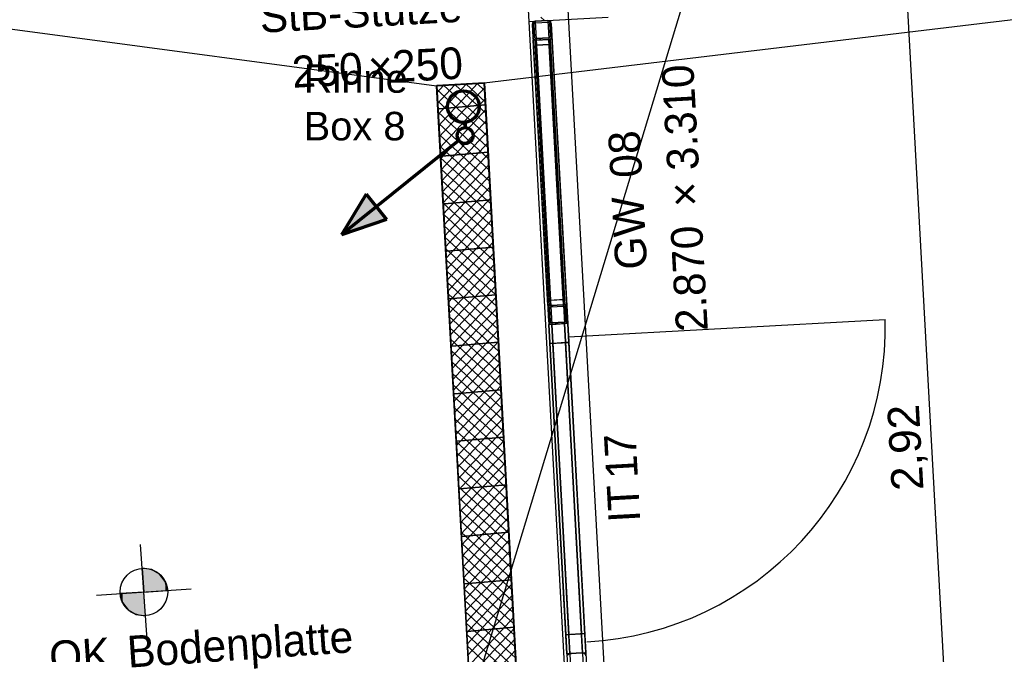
# Model space of a CAD drawing. Extents: x -181 to 1388, y 138 to 979.
# Tile 27 of 82: x 655 to 717, y 337 to 377. Entities that reach past the tile are written whole.
import ezdxf
from ezdxf.lldxf.tags import DXFTag

# ---------------------------------------------------------------- set-up
doc = ezdxf.new("R2010")
doc.units = 0
doc.layers.get('0').update_dxf_attribs({"lineweight": 25})
for name, color, linetype, lineweight, true_color in [('01 Höhen im Gebäude - Basis', 7, 'Continuous', 25, 0x848484), ('01AFU Allgemein Bemaßung', 7, 'Continuous', 25, 0x848484), ('20 Bodenaufbau - Gefällelinien', 7, 'Continuous', 25, 0x848484), ('20 Gitterwände', 7, 'Continuous', 25, 0x848484), ('20 Gitterwände - Beschriftung', 7, 'Continuous', 25, 0x848484), ('20 Innenwände', 7, 'Continuous', 25, 0x848484), ('20 Stützen', 7, 'Continuous', 25, 0x848484), ('20 Stützen - Beschriftung', 7, 'Continuous', 25, 0x848484), ('20 Türen Gitterwände - NR', 7, 'Continuous', 25, 0x848484), ('70 Bodenabläufe+Rinnen', 7, 'Continuous', 25, 0x848484), ('A-0', 7, 'Continuous', 25, 0x848484), ('S_Einrichtung', 7, 'Continuous', 35, 0x9dff9d), ('S_Schmutzwasser', 5, 'Continuous', 70, 0x0000ff)]:
    doc.layers.add(name, color=color, linetype=linetype, lineweight=lineweight, true_color=true_color)
doc.layers.add('02 Raster Gebäude', color=7, linetype='Continuous', lineweight=25)
doc.layers.add('X_Text', color=7, linetype='Continuous', lineweight=25)
doc.styles.get("Standard").update_dxf_attribs({"font": 'arial.ttf'})
tags = doc.linetypes.add('Raster', pattern=[0.2, 0.1, -0.05, 0, -0.05]).pattern_tags.tags
tags[10:11] = [DXFTag(74, 4), DXFTag(75, 0), DXFTag(340, '0'), DXFTag(46, 1.0), DXFTag(50, 0.0), DXFTag(44, 0.0), DXFTag(45, 0.0)]
tags[8:9] = [DXFTag(74, 4), DXFTag(75, 0), DXFTag(340, '0'), DXFTag(46, 1.0), DXFTag(50, 0.0), DXFTag(44, 0.0), DXFTag(45, 0.0)]
tags[6:7] = [DXFTag(74, 4), DXFTag(75, 0), DXFTag(340, '0'), DXFTag(46, 1.0), DXFTag(50, 0.0), DXFTag(44, 0.0), DXFTag(45, 0.0)]
tags[4:5] = [DXFTag(74, 4), DXFTag(75, 0), DXFTag(340, '0'), DXFTag(46, 1.0), DXFTag(50, 0.0), DXFTag(44, 0.0), DXFTag(45, 0.0)]
tags = doc.linetypes.add('Strichlinie', pattern=[0.75, 0.5, -0.25]).pattern_tags.tags
tags[6:7] = [DXFTag(74, 4), DXFTag(75, 0), DXFTag(340, '0'), DXFTag(46, 1.0), DXFTag(50, 0.0), DXFTag(44, 0.0), DXFTag(45, 0.0)]
tags[4:5] = [DXFTag(74, 4), DXFTag(75, 0), DXFTag(340, '0'), DXFTag(46, 1.0), DXFTag(50, 0.0), DXFTag(44, 0.0), DXFTag(45, 0.0)]
tags = doc.linetypes.add('Strichlinie eng', pattern=[0.115, 0.075, -0.04]).pattern_tags.tags
tags[6:7] = [DXFTag(74, 4), DXFTag(75, 0), DXFTag(340, '0'), DXFTag(46, 1.0), DXFTag(50, 0.0), DXFTag(44, 0.0), DXFTag(45, 0.0)]
tags[4:5] = [DXFTag(74, 4), DXFTag(75, 0), DXFTag(340, '0'), DXFTag(46, 1.0), DXFTag(50, 0.0), DXFTag(44, 0.0), DXFTag(45, 0.0)]
tags = doc.linetypes.add('Öffnungslinie Tür Fenster', pattern=[0.115, 0.075, -0.04]).pattern_tags.tags
tags[6:7] = [DXFTag(74, 4), DXFTag(75, 0), DXFTag(340, '0'), DXFTag(46, 1.0), DXFTag(50, 0.0), DXFTag(44, 0.0), DXFTag(45, 0.0)]
tags[4:5] = [DXFTag(74, 4), DXFTag(75, 0), DXFTag(340, '0'), DXFTag(46, 1.0), DXFTag(50, 0.0), DXFTag(44, 0.0), DXFTag(45, 0.0)]

# ---------------------------------------------------------------- blocks, each defined once
blk = doc.blocks.new('Referenz-A07F5V09WF')
at = {"layer": '01 Höhen im Gebäude - Basis', "lineweight": -2}
for p, q in [((662.956, 337.902), (662.543, 343.887)), ((659.757, 340.688), (665.742, 341.101))]:
    blk.add_line(p, q, dxfattribs=at)
blk.add_circle((662.75, 340.895), 1.5, dxfattribs=at)
for points in [[(662.75, 340.895), (662.646, 342.391), (662.75, 342.378)], [(662.75, 340.895), (662.75, 342.378), (663.227, 340.927)], [(663.227, 340.927), (662.75, 342.378), (663.227, 342.317)], [(663.227, 340.927), (663.227, 342.317), (663.735, 340.963)], [(663.735, 340.963), (663.227, 342.317), (663.735, 342.026)], [(663.735, 340.963), (663.735, 342.026), (664.093, 340.987)], [(664.093, 340.987), (663.735, 342.026), (664.093, 341.563)], [(664.093, 340.987), (664.093, 341.563), (664.246, 340.998)], [(661.407, 340.227), (661.253, 340.791), (661.407, 340.802)], [(661.764, 339.763), (661.407, 340.802), (661.764, 340.827)], [(661.407, 340.227), (661.407, 340.802), (661.764, 339.763)], [(662.272, 339.473), (661.764, 340.827), (662.272, 340.862)], [(661.764, 339.763), (661.764, 340.827), (662.272, 339.473)], [(662.75, 339.411), (662.272, 340.862), (662.75, 340.895)], [(662.272, 339.473), (662.272, 340.862), (662.75, 339.411)], [(662.75, 339.411), (662.75, 340.895), (662.853, 339.398)]]:
    blk.add_solid(points, dxfattribs=at)
at = {"layer": '01AFU Allgemein Bemaßung', "lineweight": -2}
blk.add_line((710.83, 379.201), (714.022, 320.881), dxfattribs=at)
at = {"layer": '02 Raster Gebäude', "linetype": 'Raster', "lineweight": -2, "ltscale": 56.250004}
for p, q in [((658.772, 938.924), (695.782, 262.802)), ((663.574, 268.626), (810.754, 754.038))]:
    blk.add_line(p, q, dxfattribs=at)
at = {"layer": '20 Bodenaufbau - Gefällelinien', "linetype": 'Öffnungslinie Tür Fenster', "lineweight": -2, "ltscale": 56.250004}
for p, q in [((756.87, 381.721), (684.21, 373.004)), ((646.948, 377.411), (681.215, 372.84))]:
    blk.add_line(p, q, dxfattribs=at)
at = {"layer": '20 Bodenaufbau - Gefällelinien', "lineweight": -2}
for p, q in [((681.215, 372.84), (684.21, 373.004)), ((683.948, 322.915), (681.215, 372.84)), ((684.21, 373.004), (686.943, 323.079))]:
    blk.add_line(p, q, dxfattribs=at)
at = {"layer": '20 Gitterwände', "linetype": 'Strichlinie eng', "lineweight": -2, "ltscale": 56.250004}
for p, q in [((688.234, 376.962), (687.435, 376.918)), ((688.234, 376.962), (689.282, 357.828)), ((688.335, 376.94), (688.234, 376.962)), ((687.268, 376.809), (687.246, 376.707)), ((687.246, 376.707), (688.283, 357.773)), ((687.337, 376.886), (687.268, 376.809)), ((687.435, 376.918), (687.337, 376.886)), ((687.435, 376.918), (688.483, 357.784)), ((688.412, 376.871), (688.335, 376.94)), ((688.445, 376.773), (688.412, 376.871)), ((688.445, 376.773), (689.482, 357.839)), ((688.283, 357.773), (689.487, 335.806)), ((688.483, 357.784), (689.686, 335.817)), ((689.282, 357.828), (690.485, 335.861)), ((689.482, 357.839), (690.685, 335.871))]:
    blk.add_line(p, q, dxfattribs=at)
at = {"layer": '20 Gitterwände', "lineweight": -2}
for p, q in [((687.435, 376.918), (688.234, 376.962)), ((688.234, 376.962), (688.335, 376.94)), ((687.268, 376.809), (687.246, 376.707)), ((687.246, 376.707), (687.29, 375.908)), ((687.429, 376.916), (687.249, 376.721)), ((687.268, 376.809), (687.337, 376.886)), ((687.337, 376.886), (687.435, 376.918)), ((687.357, 376.763), (687.346, 376.713)), ((687.346, 376.713), (687.39, 375.914)), ((687.357, 376.763), (687.391, 376.802)), ((687.391, 376.802), (687.441, 376.818)), ((687.441, 376.818), (688.239, 376.862)), ((688.239, 376.862), (688.29, 376.851)), ((688.29, 376.851), (688.329, 376.817)), ((688.345, 376.767), (688.329, 376.817)), ((688.335, 376.94), (688.412, 376.871)), ((688.388, 375.969), (688.345, 376.767)), ((688.456, 376.555), (688.362, 376.453)), ((688.445, 376.773), (688.412, 376.871)), ((688.488, 375.974), (688.445, 376.773)), ((687.29, 375.908), (687.322, 375.81)), ((687.322, 375.81), (687.399, 375.741)), ((687.39, 375.914), (687.406, 375.865)), ((687.399, 375.741), (687.501, 375.72)), ((688.399, 375.769), (687.401, 375.714)), ((687.501, 375.72), (687.401, 375.714)), ((687.406, 375.865), (687.445, 375.83)), ((687.445, 375.83), (687.495, 375.82)), ((687.495, 375.82), (688.294, 375.863)), ((687.501, 375.72), (688.3, 375.763)), ((688.417, 358.982), (687.501, 375.72)), ((687.793, 375.836), (687.696, 375.73)), ((688.294, 375.863), (688.343, 375.879)), ((688.3, 375.763), (688.398, 375.796)), ((688.399, 375.769), (688.3, 375.763)), ((689.216, 359.026), (688.3, 375.763)), ((688.343, 375.879), (688.378, 375.918)), ((688.378, 375.918), (688.388, 375.969)), ((688.398, 375.796), (688.467, 375.873)), ((688.472, 375.773), (688.399, 375.769)), ((688.417, 375.449), (688.399, 375.769)), ((688.467, 375.873), (688.488, 375.974)), ((688.499, 375.774), (688.472, 375.773)), ((689.416, 359.037), (688.499, 375.774)), ((687.328, 375.71), (687.301, 375.709)), ((688.218, 358.971), (687.301, 375.709)), ((687.401, 375.714), (687.328, 375.71)), ((687.401, 375.714), (687.418, 375.395)), ((687.418, 375.395), (688.417, 375.449)), ((687.518, 375.4), (687.418, 375.395)), ((687.418, 375.395), (688.3, 359.296)), ((688.317, 375.444), (687.518, 375.4)), ((688.4, 359.302), (687.518, 375.4)), ((687.518, 375.4), (688.4, 359.302)), ((688.417, 375.449), (688.317, 375.444)), ((688.317, 375.444), (689.199, 359.345)), ((689.199, 359.345), (688.317, 375.444)), ((689.299, 359.351), (688.417, 375.449)), ((688.218, 358.971), (688.245, 358.973)), ((688.245, 358.973), (688.318, 358.977)), ((689.299, 359.351), (688.3, 359.296)), ((688.3, 359.296), (688.4, 359.302)), ((688.3, 359.296), (688.318, 358.977)), ((688.318, 358.977), (689.316, 359.031)), ((688.318, 358.977), (688.417, 358.982)), ((688.319, 358.95), (688.417, 358.982)), ((688.4, 359.302), (689.199, 359.345)), ((688.417, 358.982), (689.216, 359.026)), ((688.584, 358.991), (688.486, 358.886)), ((689.199, 359.345), (689.299, 359.351)), ((689.283, 359.012), (689.203, 358.925)), ((689.216, 359.026), (689.316, 359.031)), ((689.216, 359.026), (689.318, 359.005)), ((689.316, 359.031), (689.299, 359.351)), ((689.316, 359.031), (689.389, 359.035)), ((689.318, 359.005), (689.395, 358.935)), ((689.389, 359.035), (689.416, 359.037)), ((688.25, 358.873), (688.229, 358.771)), ((688.229, 358.771), (688.272, 357.973)), ((688.332, 358.718), (688.237, 358.616)), ((688.25, 358.873), (688.319, 358.95)), ((688.339, 358.828), (688.329, 358.777)), ((688.329, 358.777), (688.372, 357.978)), ((688.339, 358.828), (688.374, 358.866)), ((688.374, 358.866), (688.423, 358.882)), ((688.423, 358.882), (689.222, 358.926)), ((689.222, 358.926), (689.272, 358.915)), ((689.272, 358.915), (689.311, 358.881)), ((689.327, 358.832), (689.311, 358.881)), ((689.371, 358.033), (689.327, 358.832)), ((689.427, 358.837), (689.395, 358.935)), ((689.471, 358.038), (689.427, 358.837)), ((688.272, 357.973), (688.305, 357.874)), ((689.482, 357.839), (688.283, 357.773)), ((688.31, 357.774), (688.283, 357.773)), ((689.421, 337.004), (688.283, 357.773)), ((688.283, 357.773), (688.349, 356.575)), ((688.37, 358.022), (688.286, 357.931)), ((688.305, 357.874), (688.382, 357.805)), ((688.383, 357.778), (688.31, 357.774)), ((688.372, 357.978), (688.388, 357.929)), ((688.382, 357.805), (688.483, 357.784)), ((688.483, 357.784), (688.383, 357.778)), ((688.388, 357.929), (688.427, 357.894)), ((688.427, 357.894), (688.478, 357.884)), ((688.478, 357.884), (689.276, 357.927)), ((688.483, 357.784), (689.282, 357.828)), ((689.621, 337.015), (688.483, 357.784)), ((689.276, 357.927), (689.326, 357.944)), ((689.282, 357.828), (689.38, 357.86)), ((689.382, 357.833), (689.282, 357.828)), ((690.419, 337.059), (689.282, 357.828)), ((689.326, 357.944), (689.36, 357.982)), ((689.36, 357.982), (689.371, 358.033)), ((689.38, 357.86), (689.449, 357.937)), ((689.455, 357.837), (689.382, 357.833)), ((689.449, 357.937), (689.471, 358.038)), ((689.482, 357.839), (689.455, 357.837)), ((689.547, 356.64), (689.482, 357.839)), ((690.619, 337.07), (689.482, 357.839)), ((688.349, 356.575), (689.547, 356.64)), ((688.549, 356.586), (688.349, 356.575)), ((688.349, 356.575), (689.355, 338.202)), ((689.348, 356.629), (688.549, 356.586)), ((689.555, 338.213), (688.549, 356.586)), ((688.549, 356.586), (689.555, 338.213)), ((689.547, 356.64), (689.348, 356.629)), ((689.348, 356.629), (690.354, 338.257)), ((690.354, 338.257), (689.348, 356.629)), ((690.554, 338.268), (689.547, 356.64)), ((690.554, 338.268), (689.355, 338.202)), ((689.355, 338.202), (689.555, 338.213)), ((689.355, 338.202), (689.421, 337.004)), ((689.555, 338.213), (690.354, 338.257)), ((690.354, 338.257), (690.554, 338.268)), ((690.619, 337.07), (690.554, 338.268)), ((689.421, 337.004), (690.619, 337.07)), ((689.421, 337.004), (689.448, 337.006)), ((689.448, 337.006), (689.521, 337.01)), ((689.453, 336.906), (689.522, 336.983)), ((689.521, 337.01), (689.621, 337.015)), ((689.522, 336.983), (689.621, 337.015)), ((689.621, 337.015), (690.419, 337.059)), ((690.419, 337.059), (690.519, 337.064)), ((690.419, 337.059), (690.521, 337.037)), ((690.519, 337.064), (690.592, 337.068)), ((690.521, 337.037), (690.598, 336.968)), ((690.592, 337.068), (690.619, 337.07)), ((690.63, 336.87), (690.598, 336.968))]:
    blk.add_line(p, q, dxfattribs=at)
at = {"layer": '20 Gitterwände', "linetype": 'Strichlinie', "lineweight": -2, "ltscale": 56.250004}
blk.add_line((689.537, 356.996), (709.508, 358.089), dxfattribs=at)
blk.add_ellipse((689.628, 357.612), major_axis=(1.06, -19.857), ratio=1, start_param=0, end_param=1.541506, dxfattribs=at)
at = {"layer": '20 Innenwände', "linetype": 'Öffnungslinie Tür Fenster', "lineweight": -2, "ltscale": 56.250004}
blk.add_line((679.676, 511.195), (690.175, 319.575), dxfattribs=at)
at = {"layer": '20 Stützen', "lineweight": -2}
for p, q in [((686.762, 381.889), (687.036, 376.896)), ((687.036, 376.896), (692.028, 377.17)), ((688.017, 376.95), (687.789, 377.159))]:
    blk.add_line(p, q, dxfattribs=at)
at = {"layer": '70 Bodenabläufe+Rinnen', "lineweight": -2}
for p, q in [((681.215, 372.84), (684.21, 373.004)), ((683.948, 322.915), (681.215, 372.84)), ((681.652, 372.864), (681.238, 372.415)), ((682.369, 372.903), (681.276, 371.719)), ((683.085, 372.942), (681.314, 371.022)), ((683.801, 372.982), (681.352, 370.326)), ((684.227, 372.706), (681.39, 369.63)), ((684.353, 370.398), (681.677, 372.865)), ((684.314, 371.115), (682.374, 372.904)), ((684.274, 371.831), (683.07, 372.942)), ((684.235, 372.547), (683.766, 372.98)), ((684.21, 373.004), (686.943, 323.079)), ((684.392, 369.682), (681.228, 372.6)), ((684.265, 372.009), (681.429, 368.934)), ((684.431, 368.966), (681.267, 371.883)), ((684.471, 368.25), (681.306, 371.167)), ((684.303, 371.313), (681.467, 368.237)), ((684.51, 367.533), (681.346, 370.451)), ((684.341, 370.617), (681.505, 367.541)), ((684.549, 366.817), (681.385, 369.735)), ((684.379, 369.921), (681.543, 366.845)), ((684.588, 366.101), (681.424, 369.018)), ((684.417, 369.224), (681.581, 366.149)), ((684.627, 365.384), (681.463, 368.302)), ((684.455, 368.528), (681.619, 365.452)), ((684.493, 367.832), (681.657, 364.756)), ((684.667, 364.668), (681.502, 367.586)), ((684.532, 367.136), (681.695, 364.06)), ((684.706, 363.952), (681.542, 366.87)), ((684.57, 366.439), (681.733, 363.364)), ((684.745, 363.236), (681.581, 366.153)), ((684.784, 362.519), (681.62, 365.437)), ((684.608, 365.743), (681.772, 362.667)), ((684.823, 361.803), (681.659, 364.721)), ((684.646, 365.047), (681.81, 361.971)), ((684.863, 361.087), (681.698, 364.004)), ((684.684, 364.351), (681.848, 361.275)), ((684.722, 363.654), (681.886, 360.579)), ((684.902, 360.371), (681.738, 363.288)), ((684.76, 362.958), (681.924, 359.882)), ((684.941, 359.654), (681.777, 362.572)), ((684.798, 362.262), (681.962, 359.186)), ((684.98, 358.938), (681.816, 361.856)), ((684.836, 361.566), (682, 358.49)), ((685.019, 358.222), (681.855, 361.139)), ((684.875, 360.869), (682.038, 357.794)), ((685.059, 357.505), (681.894, 360.423)), ((685.098, 356.789), (681.934, 359.707)), ((684.913, 360.173), (682.077, 357.097)), ((685.137, 356.073), (681.973, 358.991)), ((684.951, 359.477), (682.115, 356.401)), ((684.989, 358.781), (682.153, 355.705)), ((685.176, 355.357), (682.012, 358.274)), ((685.027, 358.084), (682.191, 355.009)), ((685.215, 354.64), (682.051, 357.558)), ((685.065, 357.388), (682.229, 354.312)), ((685.255, 353.924), (682.09, 356.842)), ((685.103, 356.692), (682.267, 353.616)), ((685.294, 353.208), (682.13, 356.125)), ((685.141, 355.996), (682.305, 352.92)), ((685.333, 352.492), (682.169, 355.409)), ((685.179, 355.299), (682.343, 352.224)), ((685.372, 351.775), (682.208, 354.693)), ((685.218, 354.603), (682.381, 351.527)), ((685.412, 351.059), (682.247, 353.977)), ((685.256, 353.907), (682.42, 350.831)), ((685.451, 350.343), (682.287, 353.26)), ((685.294, 353.211), (682.458, 350.135)), ((685.49, 349.626), (682.326, 352.544)), ((685.332, 352.514), (682.496, 349.439)), ((685.529, 348.91), (682.365, 351.828)), ((685.37, 351.818), (682.534, 348.742)), ((685.568, 348.194), (682.404, 351.112)), ((685.408, 351.122), (682.572, 348.046)), ((685.608, 347.478), (682.443, 350.395)), ((685.446, 350.426), (682.61, 347.35)), ((685.647, 346.761), (682.483, 349.679)), ((685.484, 349.729), (682.648, 346.653)), ((685.522, 349.033), (682.686, 345.957)), ((685.686, 346.045), (682.522, 348.963)), ((685.725, 345.329), (682.561, 348.246)), ((685.561, 348.337), (682.724, 345.261)), ((685.764, 344.613), (682.6, 347.53)), ((685.599, 347.64), (682.763, 344.565)), ((685.804, 343.896), (682.639, 346.814)), ((685.637, 346.944), (682.801, 343.868)), ((685.843, 343.18), (682.679, 346.098)), ((685.675, 346.248), (682.839, 343.172)), ((685.882, 342.464), (682.718, 345.381)), ((685.713, 345.552), (682.877, 342.476)), ((685.751, 344.855), (682.915, 341.78)), ((685.921, 341.747), (682.757, 344.665)), ((685.789, 344.159), (682.953, 341.083)), ((685.96, 341.031), (682.796, 343.949)), ((685.827, 343.463), (682.991, 340.387)), ((686, 340.315), (682.835, 343.233)), ((686.039, 339.599), (682.875, 342.516)), ((685.865, 342.767), (683.029, 339.691)), ((686.078, 338.882), (682.914, 341.8)), ((685.904, 342.07), (683.067, 338.995)), ((686.117, 338.166), (682.953, 341.084)), ((685.942, 341.374), (683.106, 338.298)), ((686.156, 337.45), (682.992, 340.367)), ((685.98, 340.678), (683.144, 337.602)), ((686.018, 339.982), (683.182, 336.906)), ((686.196, 336.734), (683.031, 339.651)), ((686.056, 339.285), (683.22, 336.21)), ((686.235, 336.017), (683.071, 338.935)), ((686.094, 338.589), (683.258, 335.513)), ((686.274, 335.301), (683.11, 338.219)), ((686.132, 337.893), (683.296, 334.817)), ((686.313, 334.585), (683.149, 337.502)), ((686.17, 337.197), (683.334, 334.121))]:
    blk.add_line(p, q, dxfattribs=at)
at = {"layer": 'A-0', "linetype": 'Continuous', "lineweight": -2, "ltscale": 312.5}
for p, q in [((686.762, 381.889), (687.036, 376.896)), ((687.036, 376.896), (692.028, 377.17)), ((688.234, 376.962), (687.435, 376.918)), ((688.335, 376.94), (688.234, 376.962)), ((687.268, 376.809), (687.246, 376.707)), ((687.246, 376.707), (687.29, 375.908)), ((687.337, 376.886), (687.268, 376.809)), ((687.435, 376.918), (687.337, 376.886)), ((687.346, 376.713), (687.357, 376.763)), ((687.39, 375.914), (687.346, 376.713)), ((687.357, 376.763), (687.391, 376.802)), ((687.391, 376.802), (687.441, 376.818)), ((687.441, 376.818), (688.239, 376.862)), ((688.239, 376.862), (688.29, 376.851)), ((688.29, 376.851), (688.329, 376.817)), ((688.329, 376.817), (688.345, 376.767)), ((688.412, 376.871), (688.335, 376.94)), ((688.345, 376.767), (688.388, 375.969)), ((688.445, 376.773), (688.412, 376.871)), ((688.488, 375.974), (688.445, 376.773)), ((687.29, 375.908), (687.322, 375.81)), ((687.322, 375.81), (687.399, 375.741)), ((687.406, 375.865), (687.39, 375.914)), ((687.399, 375.741), (687.501, 375.72)), ((687.445, 375.83), (687.406, 375.865)), ((687.495, 375.82), (687.445, 375.83)), ((688.294, 375.863), (687.495, 375.82)), ((687.501, 375.72), (688.3, 375.763)), ((688.343, 375.879), (688.294, 375.863)), ((688.3, 375.763), (688.398, 375.796)), ((688.378, 375.918), (688.343, 375.879)), ((688.388, 375.969), (688.378, 375.918)), ((688.398, 375.796), (688.467, 375.873)), ((688.467, 375.873), (688.488, 375.974)), ((684.21, 373.004), (681.215, 372.84)), ((681.215, 372.84), (683.948, 322.915)), ((686.943, 323.079), (684.21, 373.004)), ((688.417, 358.982), (688.319, 358.95)), ((689.216, 359.026), (688.417, 358.982)), ((689.318, 359.005), (689.216, 359.026)), ((689.395, 358.935), (689.318, 359.005)), ((688.25, 358.873), (688.229, 358.771)), ((688.229, 358.771), (688.272, 357.973)), ((688.319, 358.95), (688.25, 358.873)), ((688.329, 358.777), (688.339, 358.828)), ((688.372, 357.978), (688.329, 358.777)), ((688.339, 358.828), (688.374, 358.866)), ((688.374, 358.866), (688.423, 358.882)), ((688.423, 358.882), (689.222, 358.926)), ((689.222, 358.926), (689.272, 358.915)), ((689.272, 358.915), (689.311, 358.881)), ((689.311, 358.881), (689.327, 358.832)), ((689.327, 358.832), (689.371, 358.033)), ((689.427, 358.837), (689.395, 358.935)), ((689.471, 358.038), (689.427, 358.837)), ((688.272, 357.973), (688.305, 357.874)), ((688.305, 357.874), (688.382, 357.805)), ((688.388, 357.929), (688.372, 357.978)), ((688.382, 357.805), (688.483, 357.784)), ((688.427, 357.894), (688.388, 357.929)), ((688.478, 357.884), (688.427, 357.894)), ((689.276, 357.927), (688.478, 357.884)), ((688.483, 357.784), (689.282, 357.828)), ((689.326, 357.944), (689.276, 357.927)), ((689.282, 357.828), (689.38, 357.86)), ((689.36, 357.982), (689.326, 357.944)), ((689.371, 358.033), (689.36, 357.982)), ((689.38, 357.86), (689.449, 357.937)), ((689.449, 357.937), (689.471, 358.038)), ((663.227, 342.317), (662.646, 342.391)), ((662.646, 342.391), (662.75, 340.895)), ((663.735, 342.026), (663.227, 342.317)), ((664.093, 341.563), (663.735, 342.026)), ((662.75, 340.895), (664.246, 340.998)), ((664.246, 340.998), (664.093, 341.563)), ((662.75, 340.895), (661.253, 340.791)), ((661.253, 340.791), (661.407, 340.227)), ((662.853, 339.398), (662.75, 340.895)), ((661.407, 340.227), (661.764, 339.763)), ((661.764, 339.763), (662.272, 339.473)), ((662.272, 339.473), (662.853, 339.398)), ((689.522, 336.983), (689.453, 336.906)), ((689.621, 337.015), (689.522, 336.983)), ((690.419, 337.059), (689.621, 337.015)), ((690.521, 337.037), (690.419, 337.059)), ((690.598, 336.968), (690.521, 337.037)), ((690.63, 336.87), (690.598, 336.968))]:
    blk.add_line(p, q, dxfattribs=at)
at = {"layer": '01 Höhen im Gebäude - Basis', "linetype": 'Continuous', "lineweight": -2, "ltscale": 40.625, "char_height": 2, "attachment_point": 1, "rotation": 3.94518}
for s, insert in [('{\\fCentury Gothic;Bodenplatte}', (661.626, 338.113)), ('{\\fCentury Gothic;OK}', (656.711, 337.774))]:
    blk.add_mtext(s, dxfattribs=dict(at, insert=insert))
at = {"layer": '01AFU Allgemein Bemaßung', "linetype": 'ByBlock', "lineweight": -2, "ltscale": 40.625, "insert": (709.925, 347.238), "char_height": 2, "attachment_point": 1, "rotation": 93.13246}
blk.add_mtext('{\\fArial;2,92}', dxfattribs=at)
at = {"layer": '20 Gitterwände - Beschriftung', "lineweight": -2, "char_height": 2, "attachment_point": 1, "rotation": 93.1332}
for s, insert in [('{\\fCentury Gothic;3.310}', (695.769, 367.439)), ('{\\fCentury Gothic;08}', (692.186, 366.981)), ('{\\fCentury Gothic;×}', (695.894, 365.153)), ('{\\fCentury Gothic;GW}', (692.503, 361.187)), ('{\\fCentury Gothic;2.870}', (696.326, 357.272))]:
    blk.add_mtext(s, dxfattribs=dict(at, insert=insert))
at = {"layer": '20 Stützen - Beschriftung', "lineweight": -2, "char_height": 2, "attachment_point": 1, "rotation": 3.1332}
for s, insert in [('{\\fCentury Gothic;StB-Stütze}', (669.997, 378.18)), ('{\\fCentury Gothic;250}', (678.355, 375.052)), ('{\\fCentury Gothic;250}', (672.036, 374.706)), ('{\\fCentury Gothic;×}', (676.844, 374.97))]:
    blk.add_mtext(s, dxfattribs=dict(at, insert=insert))
at = {"layer": '20 Türen Gitterwände - NR', "lineweight": -2, "char_height": 2, "attachment_point": 1, "rotation": 93.1332}
for s, insert in [('{\\fCentury Gothic;7}', (691.842, 349.351)), ('{\\fCentury Gothic;1}', (691.916, 347.999)), ('{\\fCentury Gothic;IT}', (692.067, 345.238))]:
    blk.add_mtext(s, dxfattribs=dict(at, insert=insert))
blk = doc.blocks.new('Polygonsäule-A07F5V2BWF')
at = {"color": 0, "linetype": 'ByBlock', "lineweight": -2, "ltscale": 0.35}
for p, q in [((681.229, 372.857), (684.224, 373.021)), ((683.961, 322.934), (681.229, 372.857)), ((684.224, 373.021), (686.956, 323.099)), ((686.956, 323.099), (683.961, 322.934))]:
    blk.add_line(p, q, dxfattribs=at)
blk = doc.blocks.new('Schraffur-A07F5V2DWF')
at = {"color": 0, "lineweight": -2}
for p, q in [((681.373, 371.385), (684.299, 371.641)), ((681.533, 368.388), (684.463, 368.644)), ((681.693, 365.39), (684.628, 365.647)), ((681.853, 362.393), (684.792, 362.65)), ((682.013, 359.395), (684.956, 359.653)), ((682.174, 356.398), (685.12, 356.656)), ((682.334, 353.4), (685.284, 353.659)), ((682.494, 350.403), (685.448, 350.661)), ((682.654, 347.406), (685.612, 347.664)), ((682.814, 344.408), (685.776, 344.667)), ((682.974, 341.411), (685.94, 341.67)), ((683.134, 338.413), (686.104, 338.673)), ((683.294, 335.416), (686.268, 335.676)), ((683.454, 332.418), (686.432, 332.679)), ((683.614, 329.421), (686.596, 329.682)), ((683.775, 326.423), (686.76, 326.685)), ((683.935, 323.426), (686.924, 323.687))]:
    blk.add_line(p, q, dxfattribs=at)

msp = doc.modelspace()

# ---------------------------------------------------------------- linework, layer by layer
at = {"layer": 'S_Schmutzwasser'}
for p, q in [((683.011, 370.534), (683.011, 370.196)), ((682.621, 369.383), (675.21, 363.442)), ((676.768, 366.006), (675.21, 363.442)), ((676.768, 366.006), (678.051, 364.404)), ((678.051, 364.404), (675.21, 363.442))]:
    msp.add_line(p, q, dxfattribs=at)
for centre, radius in [((682.902, 371.528), 1), ((683.011, 369.696), 0.5)]:
    msp.add_circle(centre, radius, dxfattribs=at)
msp.add_solid([(678.051, 364.404), (675.21, 363.442), (676.768, 366.006)], dxfattribs=at)

# ---------------------------------------------------------------- block references
at = {"color": 8, "lineweight": 25, "ltscale": 1250, "true_color": 0x808080}
msp.add_blockref('Referenz-A07F5V09WF', (0, 0), dxfattribs=at)
at = {"layer": 'S_Einrichtung', "ltscale": 0.35}
for name in ['Polygonsäule-A07F5V2BWF', 'Schraffur-A07F5V2DWF']:
    msp.add_blockref(name, (0, 0), dxfattribs=at)

# ---------------------------------------------------------------- texts
at = {"layer": 'X_Text', "ltscale": 0.25, "char_height": 1.8, "attachment_point": 1}
for s, insert in [('{\\fArial;Rinne }', (672.823, 374.199)), ('{\\fArial;Box 8}', (672.823, 371.193))]:
    msp.add_mtext(s, dxfattribs=dict(at, insert=insert))

doc.saveas('drawing.dxf')
